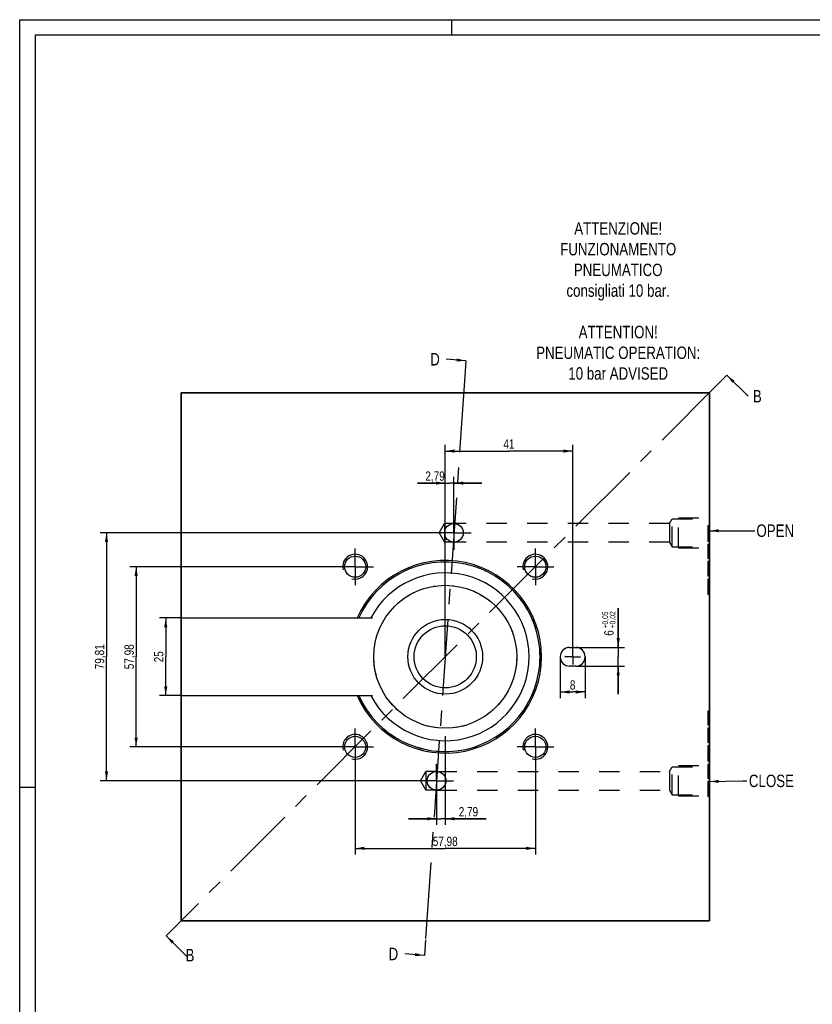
# Model space of a CAD drawing. Extents: x 0 to 1189, y 0 to 841.
# Tile 55 of 80: x 0 to 255, y 524 to 841. Entities that reach past the tile are written whole.
import ezdxf

# ---------------------------------------------------------------- set-up
doc = ezdxf.new("R2010")
doc.units = 0
doc.header["$LTSCALE"] = 65.395
doc.linetypes.add('CENTER', pattern=[0.6, 0.375, -0.075, 0.075, -0.075])
doc.linetypes.add('HIDDEN', pattern=[0.2, 0.1, -0.1])
doc.layers.get('0').update_dxf_attribs({"linetype": 'CONTINUOUS'})
for name, color, linetype in [('HATCHING_BL1', 7, 'CONTINUOUS'), ('HATCHING_BL3', 7, 'CONTINUOUS'), ('MG46_3DSLA_PPU_WEB_BL11', 7, 'CONTINUOUS')]:
    doc.layers.add(name, color=color, linetype=linetype)
doc.styles.get("Standard").update_dxf_attribs({"font": 'txt', "width": 0.8})
doc.dimstyles.new('DIMSTYLE_2', dxfattribs={"dimtxt": 3, "dimasz": 3, "dimexe": 2, "dimexo": 0, "dimgap": 0.75, "dimtad": 1, "dimtxsty": 'STANDARD', "dimblk": '_ARROW_FILLED', "dimblk1": '_ARROW_FILLED', "dimblk2": '_ARROW_FILLED', "dimcen": 0.09, "dimazin": 3, "dimtp": 0.3, "dimtm": 0.3, "dimtfac": 1, "dimtofl": 0, "dimtmove": 0, "dimatfit": 3, "dimtolj": 1})
doc.dimstyles.new('DIMSTYLE_3', dxfattribs={"dimtxt": 3, "dimasz": 3, "dimexe": 2, "dimexo": 0, "dimgap": 0.75, "dimtad": 1, "dimtxsty": 'STANDARD', "dimblk": '_ARROW_FILLED', "dimblk1": '_ARROW_FILLED', "dimblk2": '_ARROW_FILLED', "dimcen": 0.09, "dimazin": 3, "dimtp": 0.1, "dimtm": 0.1, "dimtfac": 1, "dimtofl": 0, "dimtmove": 0, "dimatfit": 3, "dimtolj": 1})
doc.dimstyles.new('DIMSTYLE_4', dxfattribs={"dimtxt": 3, "dimasz": 3, "dimexe": 2, "dimexo": 0, "dimgap": 0.75, "dimtad": 1, "dimtxsty": 'STANDARD', "dimblk": '_ARROW_FILLED', "dimblk1": '_ARROW_FILLED', "dimblk2": '_ARROW_FILLED', "dimcen": 0.09, "dimazin": 3, "dimtp": 0.2, "dimtm": 0.2, "dimtfac": 1, "dimtofl": 0, "dimtmove": 0, "dimatfit": 3, "dimtolj": 1})
doc.dimstyles.new('DIMSTYLE_6', dxfattribs={"dimtxt": 3, "dimasz": 3, "dimexe": 2, "dimexo": 0, "dimgap": 0.75, "dimtad": 1, "dimtxsty": 'STANDARD', "dimblk": '_ARROW_FILLED', "dimblk1": '_ARROW_FILLED', "dimblk2": '_ARROW_FILLED', "dimcen": 0.09, "dimazin": 3, "dimtol": 1, "dimtp": 0.05, "dimtm": -0.02, "dimtfac": 0.6, "dimtofl": 0, "dimtmove": 0, "dimatfit": 3, "dimtolj": 1})
doc.dimstyles.get("Standard").update_dxf_attribs({"dimtxt": 3, "dimasz": 3, "dimexe": 2, "dimexo": 0, "dimtad": 1, "dimtxsty": 'STANDARD', "dimblk": '_ARROW_FILLED', "dimblk1": '_ARROW_FILLED', "dimblk2": '_ARROW_FILLED', "dimcen": 0.09, "dimazin": 3, "dimtol": 1, "dimtp": 0.01, "dimtm": 0.01, "dimtfac": 1, "dimtofl": 0, "dimtmove": 0, "dimatfit": 3, "dimtolj": 1})

# ---------------------------------------------------------------- blocks, each defined once
blk = doc.blocks.new('A0_BL15', base_point=(594.5, 420.5))
at = {"color": 7, "linetype": 'CONTINUOUS'}
for p, q in [((0, 841), (1189, 841)), ((0, 0), (0, 841)), ((139, 836), (139, 841)), ((1184, 836), (5, 836)), ((5, 836), (5, 5)), ((0, 594), (5, 594))]:
    blk.add_line(p, q, dxfattribs=at)
blk = doc.blocks.new('_ARROW_FILLED')
at = {"color": 0, "linetype": 'BYBLOCK'}
blk.add_solid([(0, 0), (-1, 0.17), (-1, -0.17)], dxfattribs=at)
blk = doc.blocks.new('*D10')
at = {"color": 2, "linetype": 'CONTINUOUS'}
for p, q in [((102.01, 664.94), (35.46, 664.94)), ((37.46, 664.94), (37.46, 635.95)), ((37.46, 606.96), (37.46, 635.95)), ((102.01, 606.96), (35.46, 606.96))]:
    blk.add_line(p, q, dxfattribs=at)
at = {"color": 2, "linetype": 'CONTINUOUS', "xscale": 3, "yscale": 3, "zscale": 3}
for p, rotation in [((37.46, 664.94), 90), ((37.46, 606.96), 270)]:
    blk.add_blockref('_ARROW_FILLED', p, dxfattribs=dict(at, rotation=rotation))
at = {"color": 2, "linetype": 'CONTINUOUS', "insert": (33.71, 635.95), "char_height": 3, "width": 16.3929, "attachment_point": 2, "rotation": 90}
blk.add_mtext('57,98', dxfattribs=at)
blk = doc.blocks.new('*D11')
at = {"color": 2, "linetype": 'CONTINUOUS'}
for p, q in [((134.19, 675.85), (25.93, 675.85)), ((27.93, 675.85), (27.93, 635.95)), ((27.93, 596.05), (27.93, 635.95)), ((128.61, 596.05), (25.93, 596.05))]:
    blk.add_line(p, q, dxfattribs=at)
at = {"color": 2, "linetype": 'CONTINUOUS', "xscale": 3, "yscale": 3, "zscale": 3}
for p, rotation in [((27.93, 675.85), 90), ((27.93, 596.05), 270)]:
    blk.add_blockref('_ARROW_FILLED', p, dxfattribs=dict(at, rotation=rotation))
at = {"color": 2, "linetype": 'CONTINUOUS', "insert": (24.18, 635.95), "char_height": 3, "width": 15.75, "attachment_point": 2, "rotation": 90}
blk.add_mtext('79,81', dxfattribs=at)
blk = doc.blocks.new('*D12')
at = {"color": 2, "linetype": 'CONTINUOUS'}
for p, q in [((51.9, 648.45), (44.98, 648.45)), ((46.98, 648.45), (46.98, 635.95)), ((46.98, 623.45), (46.98, 635.95)), ((51.9, 623.45), (44.98, 623.45))]:
    blk.add_line(p, q, dxfattribs=at)
at = {"color": 2, "linetype": 'CONTINUOUS', "xscale": 3, "yscale": 3, "zscale": 3}
for p, rotation in [((46.98, 648.45), 90), ((46.98, 623.45), 270)]:
    blk.add_blockref('_ARROW_FILLED', p, dxfattribs=dict(at, rotation=rotation))
at = {"color": 2, "linetype": 'CONTINUOUS', "insert": (43.23, 635.95), "char_height": 3, "width": 6.75, "attachment_point": 2, "rotation": 90}
blk.add_mtext('25', dxfattribs=at)
blk = doc.blocks.new('*D13')
at = {"color": 2, "linetype": 'CONTINUOUS'}
for p, q in [((192.55, 638.95), (192.55, 651.64)), ((192.55, 651.64), (192.55, 635.95)), ((178.9, 638.95), (194.55, 638.95)), ((192.55, 623.95), (192.55, 635.95)), ((178.9, 632.95), (194.55, 632.95)), ((192.55, 632.95), (192.55, 623.95))]:
    blk.add_line(p, q, dxfattribs=at)
at = {"color": 2, "linetype": 'CONTINUOUS', "xscale": 3, "yscale": 3, "zscale": 3}
for p, rotation in [((192.55, 638.95), 270), ((192.55, 632.95), 90)]:
    blk.add_blockref('_ARROW_FILLED', p, dxfattribs=dict(at, rotation=rotation))
at = {"color": 2, "linetype": 'CONTINUOUS'}
for s, height, width, p in [('+0,05', 1.8, 0.714286, (189.25, 645.08)), ('+0,02', 1.8, 0.728571, (191.65, 645.08)), ('6', 3, 0.785714, (191.05, 642.72))]:
    blk.add_text(s, height=height, rotation=90, dxfattribs=dict(at, width=width)).set_placement(p)
blk = doc.blocks.new('*D14')
at = {"color": 2, "linetype": 'CONTINUOUS'}
for p, q in [((173.9, 635.95), (173.9, 622.62)), ((181.9, 635.95), (181.9, 622.62)), ((173.9, 624.62), (177.9, 624.62)), ((181.9, 624.62), (177.9, 624.62))]:
    blk.add_line(p, q, dxfattribs=at)
at = {"color": 2, "linetype": 'CONTINUOUS', "xscale": 3, "yscale": 3, "zscale": 3, "rotation": 180}
blk.add_blockref('_ARROW_FILLED', (173.9, 624.62), dxfattribs=at)
at = {"color": 2, "linetype": 'CONTINUOUS', "xscale": 3, "yscale": 3, "zscale": 3}
blk.add_blockref('_ARROW_FILLED', (181.9, 624.62), dxfattribs=at)
at = {"color": 2, "linetype": 'CONTINUOUS', "insert": (177.9, 628.37), "char_height": 3, "width": 3.5357, "attachment_point": 2}
blk.add_mtext('8', dxfattribs=at)
blk = doc.blocks.new('*D15')
at = {"color": 2, "linetype": 'CONTINUOUS'}
for p, q in [((136.9, 610.45), (136.9, 581.82)), ((134.11, 590.55), (134.11, 581.82)), ((134.11, 583.82), (125.11, 583.82)), ((125.11, 583.82), (135.5, 583.82)), ((150.03, 583.82), (135.5, 583.82)), ((136.9, 583.82), (150.03, 583.82))]:
    blk.add_line(p, q, dxfattribs=at)
at = {"color": 2, "linetype": 'CONTINUOUS', "xscale": 3, "yscale": 3, "zscale": 3}
blk.add_blockref('_ARROW_FILLED', (134.11, 583.82), dxfattribs=at)
at = {"color": 2, "linetype": 'CONTINUOUS', "xscale": 3, "yscale": 3, "zscale": 3, "rotation": 180}
blk.add_blockref('_ARROW_FILLED', (136.9, 583.82), dxfattribs=at)
at = {"color": 2, "linetype": 'CONTINUOUS', "insert": (141.24, 587.57), "char_height": 3, "width": 13.1786, "attachment_point": 1}
blk.add_mtext('2,79', dxfattribs=at)
blk = doc.blocks.new('*D16')
at = {"color": 2, "linetype": 'CONTINUOUS'}
for p, q in [((107.91, 601.06), (107.91, 572.29)), ((165.89, 601.06), (165.89, 572.29)), ((107.91, 574.29), (136.9, 574.29)), ((165.89, 574.29), (136.9, 574.29))]:
    blk.add_line(p, q, dxfattribs=at)
at = {"color": 2, "linetype": 'CONTINUOUS', "xscale": 3, "yscale": 3, "zscale": 3, "rotation": 180}
blk.add_blockref('_ARROW_FILLED', (107.91, 574.29), dxfattribs=at)
at = {"color": 2, "linetype": 'CONTINUOUS', "xscale": 3, "yscale": 3, "zscale": 3}
blk.add_blockref('_ARROW_FILLED', (165.89, 574.29), dxfattribs=at)
at = {"color": 2, "linetype": 'CONTINUOUS', "insert": (136.9, 578.04), "char_height": 3, "width": 16.3929, "attachment_point": 2}
blk.add_mtext('57,98', dxfattribs=at)
blk = doc.blocks.new('*D17')
at = {"color": 2, "linetype": 'CONTINUOUS'}
for p, q in [((136.9, 691.85), (127.97, 691.85)), ((127.97, 691.85), (138.29, 691.85)), ((136.9, 661.45), (136.9, 693.85)), ((148.69, 691.85), (138.29, 691.85)), ((139.69, 681.35), (139.69, 693.85)), ((139.69, 691.85), (148.69, 691.85))]:
    blk.add_line(p, q, dxfattribs=at)
at = {"color": 2, "linetype": 'CONTINUOUS', "xscale": 3, "yscale": 3, "zscale": 3}
blk.add_blockref('_ARROW_FILLED', (136.9, 691.85), dxfattribs=at)
at = {"color": 2, "linetype": 'CONTINUOUS', "xscale": 3, "yscale": 3, "zscale": 3, "rotation": 180}
blk.add_blockref('_ARROW_FILLED', (139.69, 691.85), dxfattribs=at)
at = {"color": 2, "linetype": 'CONTINUOUS', "insert": (136.75, 695.6), "char_height": 3, "width": 13.1786, "attachment_point": 3}
blk.add_mtext('2,79', dxfattribs=at)
blk = doc.blocks.new('*D24')
at = {"color": 2, "linetype": 'CONTINUOUS'}
for p, q in [((136.9, 635.95), (136.9, 704.16)), ((177.9, 635.95), (177.9, 704.16)), ((136.9, 702.16), (157.4, 702.16)), ((177.9, 702.16), (157.4, 702.16))]:
    blk.add_line(p, q, dxfattribs=at)
at = {"color": 2, "linetype": 'CONTINUOUS', "xscale": 3, "yscale": 3, "zscale": 3, "rotation": 180}
blk.add_blockref('_ARROW_FILLED', (136.9, 702.16), dxfattribs=at)
at = {"color": 2, "linetype": 'CONTINUOUS', "xscale": 3, "yscale": 3, "zscale": 3}
blk.add_blockref('_ARROW_FILLED', (177.9, 702.16), dxfattribs=at)
at = {"color": 2, "linetype": 'CONTINUOUS', "insert": (157.4, 705.91), "char_height": 3, "width": 6.1071, "attachment_point": 2}
blk.add_mtext('41', dxfattribs=at)
blk = doc.blocks.new('HATCHING_BL1', base_point=(143.07, 632.24))
at = {"layer": 'HATCHING_BL1', "color": 7, "linetype": 'CENTER'}
for p, q in [((227.53, 726.58), (224, 723.05)), ((50.64, 549.7), (47.11, 546.16))]:
    blk.add_line(p, q, dxfattribs=at)
at = {"layer": 'HATCHING_BL1', "color": 9, "linetype": 'CENTER'}
blk.add_line((224, 723.05), (50.64, 549.7), dxfattribs=at)
at = {"layer": 'HATCHING_BL1', "color": 7, "linetype": 'CONTINUOUS', "char_height": 4, "width": 4.7143, "attachment_point": 1}
for insert in [(235.88, 721.8), (53.36, 541.9)]:
    blk.add_mtext('B', dxfattribs=dict(at, insert=insert))
at = {"layer": 'HATCHING_BL1', "color": 7, "linetype": 'CONTINUOUS'}
for points in [[(227.53, 726.58), (234.31, 719.8)], [(47.11, 546.16), (53.89, 539.38)]]:
    blk.add_leader(points, dimstyle='STANDARD', override={"dimtad": 0}, dxfattribs=at)
blk = doc.blocks.new('HATCHING_BL3', base_point=(131.12, 636))
at = {"layer": 'HATCHING_BL3', "color": 7, "linetype": 'CENTER'}
for p, q in [((143.56, 731.25), (143.21, 726.27)), ((130.53, 544.85), (130.18, 539.86))]:
    blk.add_line(p, q, dxfattribs=at)
at = {"layer": 'HATCHING_BL3', "color": 9, "linetype": 'CENTER'}
blk.add_line((143.21, 726.27), (130.53, 544.85), dxfattribs=at)
at = {"layer": 'HATCHING_BL3', "color": 7, "linetype": 'CONTINUOUS', "char_height": 4, "width": 5.4286, "attachment_point": 1}
for insert in [(132.06, 733.7), (118.68, 542.3)]:
    blk.add_mtext('D', dxfattribs=dict(at, insert=insert))
at = {"layer": 'HATCHING_BL3', "color": 7, "linetype": 'CONTINUOUS'}
for points in [[(143.56, 731.25), (137.25, 731.7)], [(130.18, 539.86), (123.87, 540.3)]]:
    blk.add_leader(points, dimstyle='STANDARD', override={"dimtad": 0}, dxfattribs=at)
blk = doc.blocks.new('MG46_3DSLA_PPU_WEB_BL11', base_point=(604.15, 524.71))
at = {"layer": 'MG46_3DSLA_PPU_WEB_BL11', "color": 7, "linetype": 'CONTINUOUS'}
for p, q in [((51.9, 550.95), (51.9, 720.95)), ((51.9, 720.95), (221.9, 720.95)), ((221.9, 720.95), (221.9, 550.95)), ((51.9, 648.45), (113.53, 648.45)), ((176.9, 638.95), (178.9, 638.95)), ((178.9, 632.95), (176.9, 632.95)), ((51.9, 623.45), (113.53, 623.45)), ((221.9, 550.95), (51.9, 550.95))]:
    blk.add_line(p, q, dxfattribs=at)
at = {"layer": 'MG46_3DSLA_PPU_WEB_BL11', "color": 2, "linetype": 'CENTER'}
for p, q in [((139.69, 675.85), (139.69, 681.35)), ((139.69, 675.85), (134.19, 675.85)), ((139.69, 675.85), (139.69, 670.35)), ((139.69, 675.85), (145.19, 675.85)), ((107.91, 664.94), (107.91, 670.84)), ((165.89, 664.94), (165.89, 670.84)), ((107.91, 664.94), (102.01, 664.94)), ((107.91, 664.94), (107.91, 659.04)), ((107.91, 664.94), (113.81, 664.94)), ((165.89, 664.94), (159.99, 664.94)), ((165.89, 664.94), (165.89, 659.04)), ((165.89, 664.94), (171.79, 664.94)), ((177.9, 635.95), (177.9, 638.45)), ((177.9, 635.95), (175.4, 635.95)), ((177.9, 635.95), (180.4, 635.95)), ((177.9, 635.95), (177.9, 633.45)), ((107.91, 606.96), (107.91, 612.86)), ((165.89, 606.96), (165.89, 612.86)), ((107.91, 606.96), (102.01, 606.96)), ((107.91, 606.96), (107.91, 601.06)), ((107.91, 606.96), (113.81, 606.96)), ((165.89, 606.96), (159.99, 606.96)), ((165.89, 606.96), (171.79, 606.96)), ((165.89, 606.96), (165.89, 601.06)), ((134.11, 596.05), (134.11, 601.55)), ((134.11, 596.05), (128.61, 596.05)), ((134.11, 596.05), (139.61, 596.05)), ((134.11, 596.05), (134.11, 590.55))]:
    blk.add_line(p, q, dxfattribs=at)
at = {"layer": 'MG46_3DSLA_PPU_WEB_BL11', "color": 8, "linetype": 'HIDDEN'}
for p, q in [((134.9, 675.85), (136.63, 678.85)), ((136.63, 678.85), (136.63, 672.85)), ((139.69, 678.85), (136.63, 678.85)), ((209, 678.85), (139.69, 678.85)), ((209, 678.85), (209.9, 680.35)), ((209, 678.85), (209, 672.85)), ((209.9, 680.35), (221.9, 680.35)), ((209.9, 671.35), (209.9, 680.35)), ((211.9, 680.71), (221.9, 680.71)), ((211.9, 670.99), (211.9, 680.71)), ((221.9, 671.35), (221.9, 680.35)), ((134.9, 675.85), (136.63, 672.85)), ((221.9, 678.07), (221.4, 678.07)), ((221.4, 678.07), (221.4, 673.07)), ((221.9, 677.32), (221.4, 677.32)), ((221.9, 676.95), (221.4, 676.95)), ((139.69, 672.85), (136.63, 672.85)), ((209, 672.85), (139.69, 672.85)), ((209, 672.85), (209.9, 671.35)), ((221.9, 674.2), (221.4, 674.2)), ((221.9, 673.82), (221.4, 673.82)), ((221.9, 673.07), (221.4, 673.07)), ((221.9, 672.07), (221.4, 672.07)), ((221.4, 672.07), (221.4, 667.57)), ((209.9, 671.35), (221.9, 671.35)), ((211.9, 670.99), (221.9, 670.99)), ((221.9, 671.57), (221.4, 671.57)), ((221.9, 668.32), (221.4, 668.32)), ((221.9, 667.57), (221.4, 667.57)), ((221.9, 666.57), (221.4, 666.57)), ((221.4, 666.57), (221.4, 661.95)), ((221.9, 666.45), (221.4, 666.45)), ((221.9, 666.07), (221.4, 666.07)), ((221.9, 665.82), (221.4, 665.82)), ((221.9, 665.7), (221.4, 665.7)), ((221.9, 665.57), (221.4, 665.57)), ((221.9, 665.45), (221.4, 665.45)), ((221.9, 665.07), (221.4, 665.07)), ((221.9, 664.95), (221.4, 664.95)), ((221.9, 662.7), (221.4, 662.7)), ((221.9, 661.95), (221.4, 661.95)), ((221.9, 660.95), (221.4, 660.95)), ((221.4, 660.95), (221.4, 655.95)), ((221.9, 660.82), (221.4, 660.82)), ((221.9, 660.57), (221.4, 660.57)), ((221.9, 660.2), (221.4, 660.2)), ((221.9, 660.07), (221.4, 660.07)), ((221.9, 659.82), (221.4, 659.82)), ((221.9, 659.57), (221.4, 659.57)), ((221.9, 659.45), (221.4, 659.45)), ((221.9, 658.95), (221.4, 658.95)), ((221.9, 657.95), (221.4, 657.95)), ((221.9, 657.45), (221.4, 657.45)), ((221.9, 657.32), (221.4, 657.32)), ((221.9, 657.07), (221.4, 657.07)), ((221.9, 656.82), (221.4, 656.82)), ((221.9, 656.7), (221.4, 656.7)), ((221.9, 656.32), (221.4, 656.32)), ((221.9, 656.07), (221.4, 656.07)), ((221.9, 655.95), (221.4, 655.95)), ((221.9, 618.45), (221.4, 618.45)), ((221.4, 618.45), (221.4, 613.95)), ((221.9, 617.95), (221.4, 617.95)), ((221.9, 614.7), (221.4, 614.7)), ((221.9, 613.95), (221.4, 613.95)), ((221.9, 612.95), (221.4, 612.95)), ((221.4, 612.95), (221.4, 608.32)), ((221.9, 612.7), (221.4, 612.7)), ((221.9, 612.57), (221.4, 612.57)), ((221.9, 612.45), (221.4, 612.45)), ((221.9, 612.2), (221.4, 612.2)), ((221.9, 612.07), (221.4, 612.07)), ((221.9, 611.95), (221.4, 611.95)), ((221.9, 611.82), (221.4, 611.82)), ((221.9, 611.7), (221.4, 611.7)), ((221.9, 611.57), (221.4, 611.57)), ((221.9, 611.45), (221.4, 611.45)), ((221.9, 611.07), (221.4, 611.07)), ((221.9, 610.95), (221.4, 610.95)), ((221.9, 610.32), (221.4, 610.32)), ((221.9, 610.07), (221.4, 610.07)), ((221.9, 609.95), (221.4, 609.95)), ((221.9, 609.82), (221.4, 609.82)), ((221.9, 609.57), (221.4, 609.57)), ((221.9, 609.45), (221.4, 609.45)), ((221.9, 609.32), (221.4, 609.32)), ((221.9, 609.2), (221.4, 609.2)), ((221.9, 609.07), (221.4, 609.07)), ((221.9, 608.82), (221.4, 608.82)), ((221.9, 608.7), (221.4, 608.7)), ((221.9, 608.45), (221.4, 608.45)), ((221.9, 608.32), (221.4, 608.32)), ((221.9, 607.32), (221.4, 607.32)), ((221.4, 607.32), (221.4, 602.32)), ((221.9, 607.2), (221.4, 607.2)), ((221.9, 606.95), (221.4, 606.95)), ((221.9, 606.57), (221.4, 606.57)), ((221.9, 606.45), (221.4, 606.45)), ((221.9, 606.2), (221.4, 606.2)), ((221.9, 605.95), (221.4, 605.95)), ((221.9, 605.82), (221.4, 605.82)), ((221.9, 605.32), (221.4, 605.32)), ((221.9, 604.32), (221.4, 604.32)), ((221.9, 603.82), (221.4, 603.82)), ((221.9, 603.7), (221.4, 603.7)), ((221.9, 603.45), (221.4, 603.45)), ((221.9, 603.2), (221.4, 603.2)), ((221.9, 603.07), (221.4, 603.07)), ((221.9, 602.7), (221.4, 602.7)), ((221.9, 602.45), (221.4, 602.45)), ((221.9, 602.32), (221.4, 602.32)), ((128.9, 596.05), (130.63, 599.05)), ((134.11, 599.05), (130.63, 599.05)), ((130.63, 599.05), (130.63, 593.05)), ((134.11, 599.05), (209, 599.05)), ((209, 599.05), (209.9, 600.55)), ((209, 599.05), (209, 593.05)), ((209.9, 600.55), (221.9, 600.55)), ((209.9, 591.55), (209.9, 600.55)), ((211.9, 600.91), (221.9, 600.91)), ((211.9, 591.18), (211.9, 600.91)), ((221.9, 601.32), (221.4, 601.32)), ((221.4, 601.32), (221.4, 596.82)), ((221.9, 591.55), (221.9, 600.55)), ((128.9, 596.05), (130.63, 593.05)), ((221.9, 597.57), (221.4, 597.57)), ((221.9, 596.82), (221.4, 596.82)), ((221.9, 595.82), (221.4, 595.82)), ((221.4, 595.82), (221.4, 590.95)), ((134.11, 593.05), (130.63, 593.05)), ((134.11, 593.05), (209, 593.05)), ((209, 593.05), (209.9, 591.55)), ((221.9, 595.7), (221.4, 595.7)), ((221.9, 595.2), (221.4, 595.2)), ((221.9, 595.07), (221.4, 595.07)), ((221.9, 594.95), (221.4, 594.95)), ((221.9, 594.7), (221.4, 594.7)), ((221.9, 594.57), (221.4, 594.57)), ((221.9, 594.07), (221.4, 594.07)), ((221.9, 592.95), (221.4, 592.95)), ((209.9, 591.55), (221.9, 591.55)), ((211.9, 591.18), (221.9, 591.18)), ((221.9, 592.45), (221.4, 592.45)), ((221.9, 592.32), (221.4, 592.32)), ((221.9, 592.07), (221.4, 592.07)), ((221.9, 591.82), (221.4, 591.82)), ((221.9, 591.7), (221.4, 591.7)), ((221.9, 591.32), (221.4, 591.32)), ((221.9, 591.07), (221.4, 591.07)), ((221.9, 590.95), (221.4, 590.95))]:
    blk.add_line(p, q, dxfattribs=at)
at = {"layer": 'MG46_3DSLA_PPU_WEB_BL11', "color": 7, "linetype": 'CONTINUOUS'}
for centre, radius in [((139.69, 675.85), 3), ((107.91, 664.94), 3.4), ((165.89, 664.94), 3.4), ((136.9, 635.95), 23), ((136.9, 635.95), 12.02), ((136.9, 635.95), 10), ((107.91, 606.96), 3.4), ((165.89, 606.96), 3.4), ((134.11, 596.05), 3)]:
    blk.add_circle(centre, radius, dxfattribs=at)
at = {"layer": 'MG46_3DSLA_PPU_WEB_BL11', "color": 8, "linetype": 'HIDDEN'}
blk.add_circle((136.9, 635.95), 23, dxfattribs=at)
at = {"layer": 'MG46_3DSLA_PPU_WEB_BL11', "color": 2, "linetype": 'CONTINUOUS'}
for centre in [(107.91, 664.94), (165.89, 664.94), (107.91, 606.96), (165.89, 606.96)]:
    blk.add_arc(centre, 4, 255, 195, dxfattribs=at)
at = {"layer": 'MG46_3DSLA_PPU_WEB_BL11', "color": 7, "linetype": 'CONTINUOUS'}
for centre, radius, start, end in [((136.9, 635.95), 31, 203.7789, 156.223), ((136.9, 635.95), 30.5, 204.1934, 155.8086), ((136.9, 635.95), 27, 207.5785, 152.4215), ((176.9, 635.95), 3, 90, 270), ((178.9, 635.95), 3, 270, 90)]:
    blk.add_arc(centre, radius, start, end, dxfattribs=at)
at = {"layer": 'MG46_3DSLA_PPU_WEB_BL11', "color": 8, "linetype": 'HIDDEN'}
blk.add_arc((136.9, 635.95), 30.5, 204.1945, 155.8055, dxfattribs=at)
at = {"layer": 'MG46_3DSLA_PPU_WEB_BL11', "color": 7, "linetype": 'CONTINUOUS', "char_height": 4, "attachment_point": 2}
for s, insert, width in [('OPEN', (243.07, 678.54), 19.5714), ('CLOSE', (241.84, 598.01), 23.7143)]:
    blk.add_mtext(s, dxfattribs=dict(at, insert=insert, width=width))
at = {"layer": 'MG46_3DSLA_PPU_WEB_BL11', "color": 7, "linetype": 'CONTINUOUS'}
for points in [[(221.9, 676.51), (235.24, 676.54), (236.54, 676.54)], [(221.9, 595.8), (232.64, 596.01), (233.94, 596.01)]]:
    blk.add_leader(points, dimstyle='STANDARD', override={"dimtad": 0}, dxfattribs=at)

msp = doc.modelspace()

# ---------------------------------------------------------------- linework, layer by layer
at = {"color": 7, "linetype": 'CONTINUOUS'}
for p, q in [((0, 0), (0, 841)), ((0, 841), (1189, 841)), ((51.897, 720.948), (51.897, 550.948)), ((221.897, 720.948), (51.897, 720.948)), ((221.897, 550.948), (221.897, 720.948)), ((51.897, 550.948), (221.897, 550.948))]:
    msp.add_line(p, q, dxfattribs=at)

# ---------------------------------------------------------------- block references
at = {"color": 2, "linetype": 'CONTINUOUS'}
msp.add_blockref('A0_BL15', (594.5, 420.5), dxfattribs=at)
at = {"layer": 'HATCHING_BL1'}
msp.add_blockref('HATCHING_BL1', (143.067, 632.24), dxfattribs=at)
at = {"layer": 'HATCHING_BL3'}
msp.add_blockref('HATCHING_BL3', (131.119, 635.998), dxfattribs=at)
at = {"layer": 'MG46_3DSLA_PPU_WEB_BL11'}
msp.add_blockref('MG46_3DSLA_PPU_WEB_BL11', (604.153, 524.706), dxfattribs=at)

# ---------------------------------------------------------------- texts
at = {"color": 7, "linetype": 'CONTINUOUS', "insert": (192.548, 775.811), "char_height": 4, "width": 91.57143, "attachment_point": 2}
msp.add_mtext('ATTENZIONE!\\PFUNZIONAMENTO\\PPNEUMATICO\\Pconsigliati 10 bar.\\P \\PATTENTION!\\PPNEUMATIC OPERATION:\\P10 bar ADVISED', dxfattribs=at)

# ---------------------------------------------------------------- dimensions: what is measured, and where the dimension line sits
at = {"color": 2, "linetype": 'CONTINUOUS'}
for base, p1, p2, angle, dimstyle, picture, middle in [((136.9, 702.161), (177.897, 635.948), (136.9, 635.949), 180, 'DIMSTYLE_2', '*D24', (156.97, 702.161)), ((27.9307, 675.8508), (128.6065, 596.0456), (134.187, 675.8508), 90, 'DIMSTYLE_2', '*D11', (27.9307, 635.5196)), ((37.456, 664.94), (102.005, 606.957), (102.005, 664.94), 90, 'DIMSTYLE_2', '*D10', (37.456, 635.52)), ((192.548, 638.948), (178.897, 632.948), (178.897, 638.948), 90, 'DIMSTYLE_6', '*D13', (192.548, 647.181)), ((46.981, 648.448), (51.897, 623.448), (51.897, 648.448), 90, 'DIMSTYLE_4', '*D12', (46.981, 635.52))]:
    dim = msp.add_linear_dim(base=base, p1=p1, p2=p2, angle=angle, dimstyle=dimstyle, dxfattribs=at)
    dim.commit()
    dim.dimension.update_dxf_attribs({"geometry": picture, "text_midpoint": middle, "dimtype": 160})
for base, p1, p2, dimstyle, picture, middle in [((139.687, 691.85), (136.897, 661.448), (139.687, 681.351), 'DIMSTYLE_3', '*D17', (131.929, 691.85)), ((181.897, 624.621), (173.897, 635.948), (181.897, 635.948), 'DIMSTYLE_4', '*D14', (177.468, 624.621)), ((136.897, 583.818), (134.106, 590.546), (136.897, 610.448), 'DIMSTYLE_3', '*D15', (145.207, 583.818)), ((165.888, 574.293), (107.905, 601.057), (165.888, 601.057), 'DIMSTYLE_2', '*D16', (136.468, 574.293))]:
    dim = msp.add_linear_dim(base=base, p1=p1, p2=p2, dimstyle=dimstyle, dxfattribs=at)
    dim.commit()
    dim.dimension.update_dxf_attribs({"geometry": picture, "text_midpoint": middle, "dimtype": 160})

doc.saveas('drawing.dxf')
